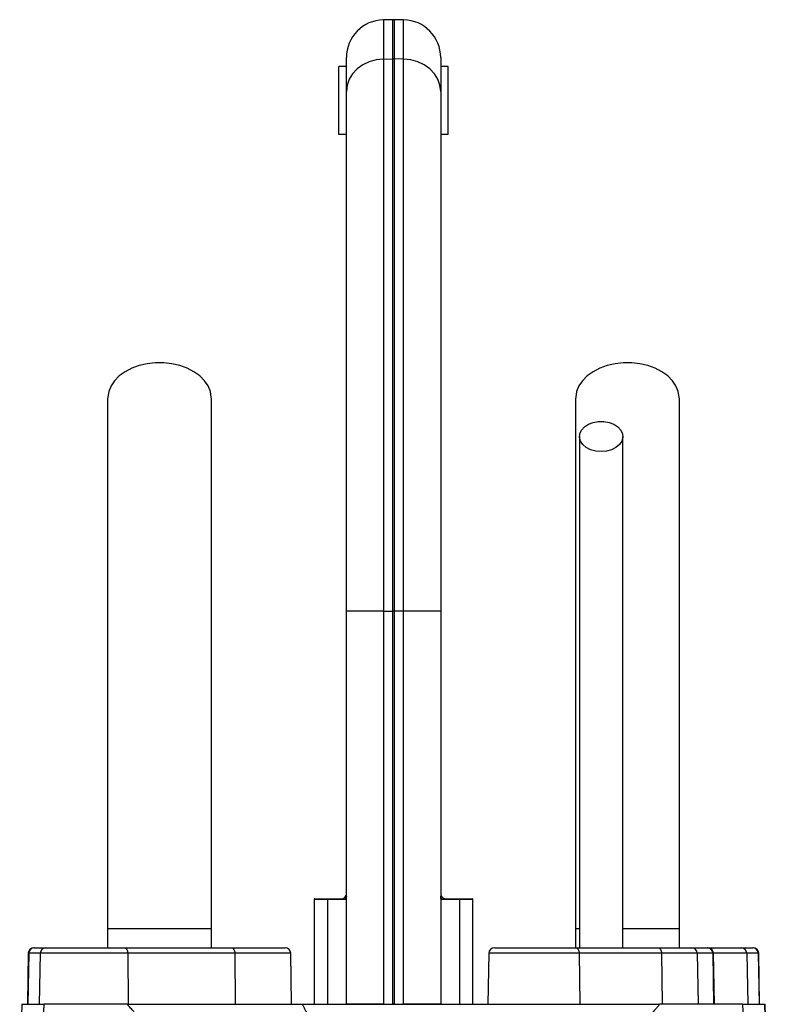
# Model space of a CAD drawing. Header units: millimetres. Extents: x 3097 to 6857, y 401 to 9519.
# Tile 6 of 6: x 4482 to 5472, y 8214 to 9519. Entities that reach past the tile are written whole.
import ezdxf

# ---------------------------------------------------------------- set-up
doc = ezdxf.new("R2010")
doc.units = ezdxf.units.MM
doc.header["$LTSCALE"] = 5

msp = doc.modelspace()

# ---------------------------------------------------------------- linework, layer by layer
at = {"color": 7, "linetype": 'Continuous', "lineweight": 25}
for p, q in [((4976.2, 9518.6), (4963.7, 9518.4)), ((4990.4, 9518.4), (4977.9, 9518.6)), ((4914.6, 9423.3), (4914.6, 9468.4)), ((4963.7, 9466.4), (4976.2, 9466.6)), ((4963.7, 9466.4), (4963.7, 8734.5)), ((4976.2, 8734.5), (4976.2, 9466.6)), ((4977.9, 9466.6), (4977.9, 8734.5)), ((4990.4, 9466.4), (4977.9, 9466.6)), ((4990.4, 8734.5), (4990.4, 9466.4)), ((5039.6, 9468.4), (5039.6, 9423.3)), ((4904.6, 9366.4), (4904.6, 9456.4)), ((4914.6, 9456.4), (4904.6, 9456.4)), ((5049.6, 9456.4), (5039.6, 9456.4)), ((5049.6, 9366.4), (5049.6, 9456.4)), ((4914.6, 8734.5), (4914.6, 9423.3)), ((5039.6, 9423.3), (5039.6, 8734.5)), ((4914.6, 9366.4), (4904.6, 9366.4)), ((5049.6, 9366.4), (5039.6, 9366.4)), ((4914.6, 8213.6), (4914.6, 8734.5)), ((4963.7, 8734.5), (4914.6, 8734.5)), ((4963.7, 8734.5), (4976.2, 8734.5)), ((4963.7, 8734.5), (4963.7, 8213.6)), ((4976.2, 8213.6), (4976.2, 8734.5)), ((4977.9, 8734.5), (4976.2, 8734.5)), ((4977.9, 8734.5), (4977.9, 8213.6)), ((4990.4, 8734.5), (4977.9, 8734.5)), ((4990.4, 8213.6), (4990.4, 8734.5)), ((5039.6, 8734.5), (4990.4, 8734.5)), ((5039.6, 8734.5), (5039.6, 8213.6)), ((4872.1, 8352), (4872.1, 8213.6)), ((4913.1, 8352.7), (4889.6, 8352.3)), ((4889.6, 8352.3), (4889.6, 8213.6)), ((4914.1, 8357.9), (4914.6, 8358.7)), ((5039.6, 8358.7), (5040, 8357.9)), ((5064.6, 8352.3), (5041, 8352.7)), ((5064.6, 8352.3), (5064.6, 8213.6)), ((5082.1, 8213.6), (5082.1, 8352)), ((4598.3, 8313.6), (4598.3, 8288.6)), ((4735.8, 8313.6), (4598.3, 8313.6)), ((4735.8, 8288.6), (4735.8, 8313.6)), ((5218.3, 8313.6), (5218.3, 8288.6)), ((5222.5, 8313.6), (5218.3, 8313.6)), ((5355.8, 8313.6), (5280.8, 8313.6)), ((5355.8, 8288.6), (5355.8, 8313.6)), ((4500.7, 8288.6), (4501.4, 8288.6)), ((4501.4, 8288.6), (4516.5, 8288.6)), ((4516.5, 8288.6), (4620.6, 8288.6)), ((4620.6, 8288.6), (4762.5, 8288.6)), ((4762.5, 8288.6), (4833.4, 8288.6)), ((5110.7, 8288.6), (5218.3, 8288.6)), ((5218.3, 8288.6), (5327.6, 8288.6)), ((5327.6, 8288.6), (5372, 8288.6)), ((5372, 8288.6), (5392.6, 8288.6)), ((5392.6, 8288.6), (5393.4, 8288.6)), ((5392.6, 8288.6), (5437.6, 8288.6)), ((5437.6, 8288.6), (5452.7, 8288.6)), ((5452.7, 8288.6), (5453.4, 8288.6)), ((4493.2, 8281.2), (4492.1, 8213.6)), ((4493.9, 8281.2), (4492.7, 8213.6)), ((4509, 8281.2), (4493.9, 8281.2)), ((4509, 8281.2), (4507.8, 8213.6)), ((4624.9, 8281.2), (4509, 8281.2)), ((4624.9, 8281.2), (4625.5, 8213.6)), ((4766.8, 8281.2), (4624.9, 8281.2)), ((4766.8, 8281.2), (4767.4, 8213.6)), ((4842.1, 8213.6), (4840.9, 8281.2)), ((5103.2, 8281.2), (5102.1, 8213.6)), ((5223, 8281.2), (5223.7, 8213.6)), ((5332.2, 8281.2), (5223, 8281.2)), ((5332.2, 8281.2), (5333, 8213.6)), ((5379.5, 8281.2), (5332.2, 8281.2)), ((5379.5, 8281.2), (5380.6, 8213.6)), ((5400.1, 8281.2), (5379.5, 8281.2)), ((5400.1, 8281.2), (5401.2, 8213.6)), ((5402.1, 8213.6), (5400.9, 8281.2)), ((5445.1, 8281.2), (5446.3, 8213.6)), ((5460.2, 8281.2), (5445.1, 8281.2)), ((5460.2, 8281.2), (5461.4, 8213.6)), ((5462.1, 8213.6), (5460.9, 8281.2)), ((4484.6, 8213.6), (4481.8, 8134)), ((4482.5, 8131.2), (4485.3, 8213.6)), ((4484.6, 8213.6), (4485.3, 8213.6)), ((4485.3, 8213.6), (4514.1, 8213.6)), ((4508.2, 8043.8), (4514.1, 8213.6)), ((4624.2, 8213.6), (4514.1, 8213.6)), ((4963.7, 8213.6), (4914.6, 8213.6)), ((4977.9, 8213.6), (4976.2, 8213.6)), ((5039.6, 8213.6), (4990.4, 8213.6)), ((5440, 8213.6), (5329.9, 8213.6)), ((5445.9, 8043.8), (5440, 8213.6)), ((5440, 8213.6), (5468.8, 8213.6)), ((5471.7, 8131.2), (5468.8, 8213.6)), ((5468.8, 8213.6), (5469.5, 8213.6)), ((5472.3, 8134), (5469.5, 8213.6))]:
    msp.add_line(p, q, dxfattribs=at)
at = {"color": 8, "linetype": 'Continuous', "lineweight": 25}
for p, q in [((4963.7, 9518.4), (4963.7, 9466.4)), ((4976.2, 9466.6), (4976.2, 9518.6)), ((4977.9, 9518.6), (4977.9, 9466.6)), ((4990.4, 9466.4), (4990.4, 9518.4)), ((4889.6, 8352.3), (4872.1, 8352)), ((5082.1, 8352), (5064.6, 8352.3)), ((4493.9, 8281.2), (4493.2, 8281.2)), ((4840.9, 8281.2), (4766.8, 8281.2)), ((5223, 8281.2), (5103.2, 8281.2)), ((5400.9, 8281.2), (5400.1, 8281.2)), ((5445.1, 8281.2), (5400.9, 8281.2)), ((5460.9, 8281.2), (5460.2, 8281.2))]:
    msp.add_line(p, q, dxfattribs=at)
at = {"color": 7, "linetype": 'Continuous', "lineweight": 25, "flags": 128}
for points in [[(4963.7, 9466.4), (4954.1, 9465.4), (4944.8, 9462.9), (4936.3, 9458.9), (4928.9, 9453.5), (4922.8, 9447), (4918.3, 9439.6), (4915.5, 9431.6), (4914.6, 9423.3)], [(5039.6, 9423.3), (5038.6, 9431.6), (5035.8, 9439.6), (5031.3, 9447), (5025.2, 9453.5), (5017.8, 9458.9), (5009.3, 9462.9), (5000.1, 9465.4), (4990.4, 9466.4)], [(4735.8, 9016.2), (4735.7, 9018.1), (4734.4, 9025.7), (4731.3, 9033.1), (4726.6, 9040.1), (4720.3, 9046.4), (4712.6, 9052), (4703.8, 9056.6), (4694, 9060.2), (4683.5, 9062.6), (4672.6, 9063.9), (4661.5, 9063.9), (4650.6, 9062.6), (4640.1, 9060.2), (4630.3, 9056.6), (4621.5, 9052), (4613.8, 9046.4), (4607.5, 9040.1), (4602.8, 9033.1), (4599.7, 9025.7), (4598.4, 9018.1), (4598.3, 9016.2)], [(5355.8, 9016.2), (5355.7, 9018.1), (5354.4, 9025.7), (5351.3, 9033.1), (5346.6, 9040.1), (5340.3, 9046.4), (5332.6, 9052), (5323.8, 9056.6), (5314, 9060.2), (5303.5, 9062.6), (5292.6, 9063.9), (5281.5, 9063.9), (5270.6, 9062.6), (5260.1, 9060.2), (5250.3, 9056.6), (5241.5, 9052), (5233.8, 9046.4), (5227.5, 9040.1), (5222.8, 9033.1), (5219.7, 9025.7), (5218.4, 9018.1), (5218.3, 9016.2)], [(5252.1, 8946.2), (5244.9, 8946.8), (5238.2, 8948.6), (5232.4, 8951.6), (5227.8, 8955.4), (5224.7, 8960), (5223.4, 8964.9), (5223.8, 8969.9), (5226, 8974.7), (5229.9, 8978.9), (5235.2, 8982.4), (5241.5, 8984.8), (5248.4, 8986), (5255.7, 8986), (5262.6, 8984.8), (5269, 8982.4), (5274.2, 8978.9), (5278.1, 8974.7), (5280.3, 8969.9), (5280.7, 8964.9), (5279.4, 8960), (5276.3, 8955.4), (5271.7, 8951.6), (5265.9, 8948.6), (5259.2, 8946.8), (5252.1, 8946.2)], [(4620.6, 8288.6), (4621.4, 8288.5), (4622.2, 8288), (4622.9, 8287.4), (4623.6, 8286.4), (4624.1, 8285.3), (4624.5, 8284.1), (4624.8, 8282.7), (4624.9, 8281.2)], [(4762.5, 8288.6), (4763.3, 8288.5), (4764.1, 8288), (4764.8, 8287.4), (4765.5, 8286.4), (4766, 8285.3), (4766.4, 8284.1), (4766.7, 8282.7), (4766.8, 8281.2)], [(5218.3, 8288.6), (5219.2, 8288.5), (5220.1, 8288), (5220.9, 8287.4), (5221.6, 8286.4), (5222.2, 8285.3), (5222.6, 8284.1), (5222.9, 8282.7), (5223, 8281.2)], [(5327.6, 8288.6), (5328.5, 8288.5), (5329.3, 8288), (5330.1, 8287.4), (5330.8, 8286.4), (5331.4, 8285.3), (5331.8, 8284.1), (5332.1, 8282.7), (5332.2, 8281.2)]]:
    msp.add_lwpolyline(points, dxfattribs=at)
at = {"color": 7, "linetype": 'Continuous', "lineweight": 25}
for centre, radius, start, end in [((4964.6, 9468.4), 50, 91, 180), ((4977.1, 9468.6), 50, 89, 91), ((4989.6, 9468.4), 50, 0, 89), ((4977.1, 9408.5), 58.1, 89.1387, 90.8613), ((4887.1, 8352), 15, 173.8746, 180.4373), ((4907.5, 8352.4), 18, 176.1226, 180.307), ((4928.3, 8352.7), 15.1, 160.0126, 180.0237), ((5025.8, 8352.7), 15.1, 359.9763, 19.9874), ((5046.6, 8352.4), 18, 359.693, 3.8774), ((5067.1, 8352), 15, 0.4831, 6.0328), ((4500.7, 8281.1), 7.5, 90, 179), ((4501.4, 8281.1), 7.49, 90.1069, 179.1115), ((4516.5, 8281.1), 7.49, 90.1069, 179.1115), ((4833.4, 8281.1), 7.5, 1, 90), ((5110.7, 8281.1), 7.5, 90, 179), ((5372, 8281.1), 7.46, 0.6788, 89.69), ((5392.6, 8281.1), 7.46, 0.6788, 89.69), ((5393.4, 8281.1), 7.5, 1, 90), ((5437.6, 8281.1), 7.49, 0.8885, 89.8931), ((5452.7, 8281.1), 7.49, 0.8885, 89.8931), ((5453.4, 8281.1), 7.5, 1, 90)]:
    msp.add_arc(centre, radius, start, end, dxfattribs=at)
for points, knots in [([(4598.3, 9016.2), (4598.3, 9001.5), (4598.3, 8972.4), (4598.3, 8928.5), (4598.3, 8884.1), (4598.3, 8838.8), (4598.3, 8792), (4598.3, 8743.3), (4598.3, 8694.7), (4598.3, 8646.4), (4598.3, 8599), (4598.3, 8550.7), (4598.3, 8497), (4598.3, 8438.5), (4598.3, 8375.6), (4598.3, 8334.1), (4598.3, 8313.6)], [0, 0, 0, 0, 0.0796443, 0.1580089, 0.2351239, 0.3110145, 0.3856143, 0.4590054, 0.5312519, 0.593311, 0.6542603, 0.7143009, 0.773508, 0.8508698, 0.9263194, 1, 1, 1, 1]), ([(4735.8, 8313.6), (4735.8, 8326.3), (4735.8, 8352.6), (4735.8, 8393.7), (4735.8, 8437.7), (4735.8, 8481), (4735.8, 8523.1), (4735.8, 8563.3), (4735.8, 8604.6), (4735.8, 8648.3), (4735.8, 8694), (4735.8, 8741.1), (4735.8, 8787.7), (4735.8, 8833.6), (4735.8, 8879), (4735.8, 8924.4), (4735.8, 8970.1), (4735.8, 9000.6), (4735.8, 9016.2)], [0, 0, 0, 0, 0.045521, 0.094717, 0.147611, 0.204275, 0.251456, 0.300858, 0.352419, 0.406213, 0.470225, 0.53729, 0.607172, 0.679907, 0.755587, 0.834151, 0.915609, 1, 1, 1, 1]), ([(5218.3, 9016.2), (5218.3, 9001.5), (5218.3, 8972.4), (5218.3, 8928.5), (5218.3, 8884.1), (5218.3, 8838.8), (5218.3, 8792), (5218.3, 8743.3), (5218.3, 8694.7), (5218.3, 8646.4), (5218.3, 8599), (5218.3, 8550.7), (5218.3, 8497), (5218.3, 8438.5), (5218.3, 8375.6), (5218.3, 8334.1), (5218.3, 8313.6)], [0, 0, 0, 0, 0.0796443, 0.1580089, 0.2351239, 0.3110145, 0.3856143, 0.4590054, 0.5312519, 0.593311, 0.6542603, 0.7143009, 0.773508, 0.8508698, 0.9263194, 1, 1, 1, 1]), ([(5355.8, 8313.6), (5355.8, 8326.3), (5355.8, 8352.6), (5355.8, 8393.7), (5355.8, 8437.7), (5355.8, 8481), (5355.8, 8523.1), (5355.8, 8563.3), (5355.8, 8604.6), (5355.8, 8648.3), (5355.8, 8694), (5355.8, 8741.1), (5355.8, 8787.7), (5355.8, 8833.6), (5355.8, 8879), (5355.8, 8924.4), (5355.8, 8970.1), (5355.8, 9000.6), (5355.8, 9016.2)], [0, 0, 0, 0, 0.0455211, 0.094717, 0.1476107, 0.2042751, 0.251456, 0.3008578, 0.3524187, 0.406213, 0.4702248, 0.5372899, 0.6071724, 0.6799071, 0.755587, 0.8341508, 0.9156094, 1, 1, 1, 1]), ([(5223.3, 8966.2), (5223.3, 8956.3), (5223.3, 8937.6), (5223.3, 8911.1), (5223.3, 8887.7), (5223.3, 8867.3), (5223.3, 8848.4), (5223.3, 8830.1), (5223.3, 8811), (5223.3, 8786.1), (5223.3, 8754.8), (5223.3, 8716.1), (5223.3, 8677.5), (5223.3, 8639.3), (5223.3, 8601.9), (5223.3, 8564.3), (5223.3, 8533.7), (5223.3, 8510.5), (5223.3, 8493), (5223.3, 8472.4), (5223.3, 8447.7), (5223.3, 8418.8), (5223.3, 8385.8), (5223.3, 8348.8), (5223.3, 8315.9), (5223.3, 8295.4), (5223.3, 8288.6)], [0, 0, 0, 0, 0.055267, 0.10444, 0.147521, 0.184513, 0.21542, 0.248696, 0.281657, 0.315157, 0.376188, 0.437587, 0.499107, 0.551591, 0.604003, 0.655121, 0.702915, 0.723264, 0.744126, 0.769888, 0.800965, 0.83733, 0.878131, 0.923975, 0.974885, 1, 1, 1, 1]), ([(5280.8, 8288.6), (5280.8, 8297.1), (5280.8, 8320.3), (5280.8, 8356.1), (5280.8, 8393.8), (5280.8, 8425), (5280.8, 8451.3), (5280.8, 8474.8), (5280.8, 8508.1), (5280.8, 8551.6), (5280.8, 8603.8), (5280.8, 8650.9), (5280.8, 8693.2), (5280.8, 8730.7), (5280.8, 8765.2), (5280.8, 8791.5), (5280.8, 8812.2), (5280.8, 8829.7), (5280.8, 8850.6), (5280.8, 8874.9), (5280.8, 8902.5), (5280.8, 8933.3), (5280.8, 8954.8), (5280.8, 8966.2)], [0, 0, 0, 0, 0.0315257, 0.0860565, 0.132732, 0.171571, 0.2026449, 0.2311414, 0.2600314, 0.3288846, 0.3986202, 0.468523, 0.5273125, 0.5859716, 0.6421438, 0.6941175, 0.7180911, 0.7484534, 0.7854659, 0.8291198, 0.8794217, 0.9363804, 1, 1, 1, 1]), ([(4872.3, 8353.6), (4872.2, 8353.6), (4871.8, 8353.6), (4873.8, 8353.6), (4878.7, 8353.6), (4885.6, 8353.6), (4889.6, 8353.6)], [0, 0, 0, 0, 0.036009, 0.324544, 0.613078, 1, 1, 1, 1]), ([(4889.6, 8353.6), (4893.9, 8353.6), (4897.6, 8353.6), (4902.5, 8353.6), (4903.9, 8353.6), (4906.6, 8353.6), (4907.8, 8353.6), (4908.9, 8353.6)], [0, 0, 0, 0, 0.5, 0.5, 0.75, 0.75, 1, 1, 1, 1]), ([(4908.9, 8353.6), (4909.9, 8353.6), (4910.7, 8354), (4911.9, 8355), (4912.3, 8355.5), (4913.2, 8356.6), (4913.6, 8357.2), (4914.1, 8357.9)], [0, 0, 0, 0, 0.5, 0.5, 0.75, 0.75, 1, 1, 1, 1]), ([(5040, 8357.9), (5041, 8356.5), (5041.8, 8355.4), (5043, 8354.3), (5043.4, 8354.1), (5044.3, 8353.7), (5044.7, 8353.6), (5045.2, 8353.6)], [0, 0, 0, 0, 0.5, 0.5, 0.75, 0.75, 1, 1, 1, 1]), ([(5045.2, 8353.6), (5047.3, 8353.6), (5050, 8353.6), (5054.8, 8353.6), (5056.6, 8353.6), (5060.4, 8353.6), (5062.4, 8353.6), (5064.5, 8353.6)], [0, 0, 0, 0, 0.5, 0.5, 0.75, 0.75, 1, 1, 1, 1]), ([(5064.5, 8353.6), (5067.1, 8353.6), (5072.4, 8353.6), (5077.8, 8353.6), (5081, 8353.6), (5082.4, 8353.6), (5081.9, 8353.6), (5081.9, 8353.6)], [0, 0, 0, 0, 0.2474998, 0.4950001, 0.7424972, 0.9899945, 1, 1, 1, 1]), ([(4648.3, 8184.5), (4647.8, 8185.2), (4646.9, 8186.5), (4645.5, 8188.5), (4644, 8190.5), (4642.6, 8192.4), (4641.1, 8194.3), (4639.6, 8196.2), (4638, 8198.1), (4636.5, 8199.9), (4634.6, 8202), (4632.1, 8204.8), (4628.5, 8208.8), (4625.7, 8211.9), (4624.2, 8213.6)], [0, 0, 0, 0, 0.061077, 0.12251, 0.184317, 0.246519, 0.309134, 0.372181, 0.435678, 0.499644, 0.56001, 0.663535, 0.810207, 1, 1, 1, 1]), ([(4624.2, 8213.6), (4626.7, 8213.6), (4631.5, 8213.6), (4638.7, 8213.6), (4645.5, 8213.6), (4652.1, 8213.6), (4658.3, 8213.6), (4665.3, 8213.6), (4672.8, 8213.6), (4681, 8213.6), (4688.5, 8213.6), (4697, 8213.6), (4706.6, 8213.6), (4717.8, 8213.6), (4728, 8213.6), (4737, 8213.6), (4744.7, 8213.6), (4752.5, 8213.6), (4760.3, 8213.6), (4768.1, 8213.6), (4775.9, 8213.6), (4783.8, 8213.6), (4791.7, 8213.6), (4799.7, 8213.6), (4807.6, 8213.6), (4815.6, 8213.6), (4823.7, 8213.6), (4831.8, 8213.6), (4839.9, 8213.6), (4848, 8213.6), (4853.5, 8213.6), (4856.2, 8213.6)], [0, 0, 0, 0, 0.037662, 0.073593, 0.107793, 0.140264, 0.171008, 0.200027, 0.242046, 0.281061, 0.317074, 0.350093, 0.399654, 0.449657, 0.500151, 0.5331, 0.565762, 0.598149, 0.630273, 0.662147, 0.693782, 0.725192, 0.75639, 0.787389, 0.818204, 0.848847, 0.879333, 0.909677, 0.939893, 0.969996, 1, 1, 1, 1]), ([(4856.2, 8213.6), (4856.6, 8213), (4857.3, 8211.7), (4858.3, 8209.8), (4859.3, 8207.8), (4860.2, 8205.8), (4861.2, 8203.7), (4862.1, 8201.6), (4862.9, 8199.4), (4863.8, 8197.1), (4864.6, 8194.8), (4865.4, 8192.5), (4866.1, 8190.1), (4866.8, 8187.6), (4867.5, 8185.1), (4868.2, 8182.6), (4868.8, 8180), (4869.9, 8175.4), (4871.2, 8168.4), (4872.7, 8158.9), (4874.1, 8148.3), (4875.2, 8138.2), (4876.1, 8126.9), (4877.2, 8113), (4878.5, 8096.2), (4879.8, 8079.3), (4881, 8065.1), (4883.1, 8040.7), (4886.7, 8007.8), (4891.7, 7976.5), (4895.4, 7958.3), (4897.1, 7950.9), (4898.8, 7943.6), (4900.6, 7936.5), (4902.4, 7929.6), (4904, 7924.3), (4905.3, 7920.1), (4906.3, 7916.9), (4907.8, 7912.7), (4909.5, 7907.8), (4911.5, 7902), (4913.9, 7895.4), (4916.5, 7887.9), (4918.3, 7882.6), (4919.3, 7879.9)], [0, 0, 0, 0, 0.006505, 0.013097, 0.01978, 0.026557, 0.033431, 0.040405, 0.047482, 0.054664, 0.061955, 0.069357, 0.076872, 0.084502, 0.092251, 0.100119, 0.108109, 0.116224, 0.142061, 0.170607, 0.201889, 0.23593, 0.260358, 0.301454, 0.35921, 0.407807, 0.449606, 0.484611, 0.621537, 0.738683, 0.761365, 0.783575, 0.805315, 0.826589, 0.847401, 0.867756, 0.87521, 0.885269, 0.89793, 0.913186, 0.931031, 0.951456, 0.974449, 1, 1, 1, 1]), ([(4856.2, 8213.6), (4857.7, 8213.6), (4860.6, 8213.6), (4865, 8213.6), (4869.4, 8213.6), (4873.8, 8213.6), (4878.3, 8213.6), (4882.7, 8213.6), (4890.6, 8213.6), (4901.8, 8213.6), (4916.5, 8213.6), (4933.7, 8213.6), (4953.4, 8213.6), (4975.6, 8213.6), (4997.9, 8213.6), (5020.1, 8213.6), (5042.3, 8213.6), (5059.9, 8213.6), (5072.9, 8213.6), (5081.4, 8213.6), (5089.8, 8213.6), (5095.4, 8213.6), (5098.2, 8213.6)], [0, 0, 0, 0, 0.018632, 0.037267, 0.055907, 0.074554, 0.093211, 0.11188, 0.130563, 0.191223, 0.251919, 0.312728, 0.40308, 0.493518, 0.584275, 0.674951, 0.766266, 0.85739, 0.893103, 0.928765, 0.964392, 1, 1, 1, 1]), ([(5098.2, 8213.6), (5099.6, 8213.6), (5102.4, 8213.6), (5106.6, 8213.6), (5110.8, 8213.6), (5115, 8213.6), (5119.2, 8213.6), (5123.4, 8213.6), (5127.5, 8213.6), (5131.7, 8213.6), (5135.8, 8213.6), (5140, 8213.6), (5144.1, 8213.6), (5148.2, 8213.6), (5152.3, 8213.6), (5156.4, 8213.6), (5160.5, 8213.6), (5164.6, 8213.6), (5168.7, 8213.6), (5172.8, 8213.6), (5176.8, 8213.6), (5180.9, 8213.6), (5184.9, 8213.6), (5188.9, 8213.6), (5193, 8213.6), (5197, 8213.6), (5201, 8213.6), (5205, 8213.6), (5209, 8213.6), (5212.9, 8213.6), (5216.9, 8213.6), (5220.9, 8213.6), (5229.1, 8213.6), (5241.3, 8213.6), (5254.8, 8213.6), (5266.2, 8213.6), (5276.2, 8213.6), (5290.1, 8213.6), (5308.2, 8213.6), (5322.3, 8213.6), (5329.9, 8213.6)], [0, 0, 0, 0, 0.015478, 0.030979, 0.046505, 0.062059, 0.077642, 0.093257, 0.108906, 0.12459, 0.140311, 0.156072, 0.171874, 0.18772, 0.203611, 0.21955, 0.235537, 0.251576, 0.267667, 0.283813, 0.300016, 0.316276, 0.332598, 0.34898, 0.365427, 0.381939, 0.398518, 0.415166, 0.431884, 0.448674, 0.465538, 0.482477, 0.499493, 0.571807, 0.642701, 0.68468, 0.732282, 0.785519, 0.885125, 1, 1, 1, 1]), ([(5329.9, 8213.6), (5328.9, 8212.4), (5326.9, 8210.2), (5324.2, 8207.2), (5321.9, 8204.7), (5320.1, 8202.6), (5318.7, 8201.1), (5317.3, 8199.6), (5315.9, 8197.8), (5314.1, 8195.7), (5312.4, 8193.5), (5310.7, 8191.3), (5309, 8189.1), (5307.4, 8186.8), (5306.4, 8185.3), (5305.8, 8184.5)], [0, 0, 0, 0, 0.130608, 0.242339, 0.335183, 0.409136, 0.464192, 0.500351, 0.573381, 0.645815, 0.717679, 0.789002, 0.85981, 0.930133, 1, 1, 1, 1])]:
    msp.add_open_spline(points, degree=3, knots=knots, dxfattribs=at)
for points in [[(4914.6, 8356.8), (4914.6, 8354.3), (4914.1, 8352.8), (4913.1, 8352.7)], [(5041, 8352.7), (5040, 8352.8), (5039.6, 8354.3), (5039.6, 8356.8)]]:
    msp.add_open_spline(points, degree=3, dxfattribs=at)

doc.saveas('drawing.dxf')
